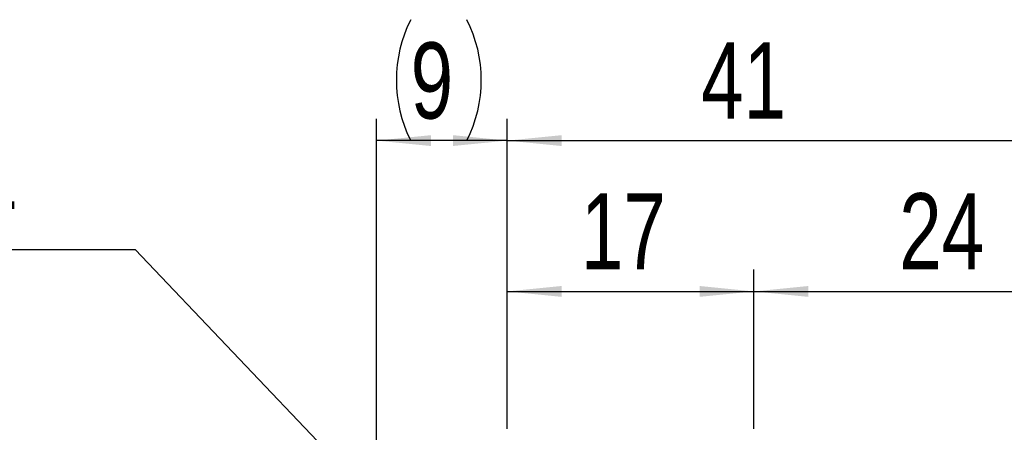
# Model space of a CAD drawing. Header units: millimetres. Extents: x 7 to 295, y 72 to 193.
# Tile 3 of 7: x 81 to 126, y 133 to 152. Entities that reach past the tile are written whole.
import ezdxf

# ---------------------------------------------------------------- set-up
doc = ezdxf.new("R2010")
doc.units = ezdxf.units.MM
doc.layers.add('FORMAT', color=7, linetype='Continuous')
doc.styles.add('SLDTEXTSTYLE0', font='TXT', dxfattribs={"width": 0.75})
doc.styles.add('SLDTEXTSTYLE1', font='TXT', dxfattribs={"width": 0.6666666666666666})
doc.dimstyles.new('SLDDIMSTYLE0', dxfattribs={"dimtxt": 3.5, "dimasz": 2.5, "dimexe": 0, "dimexo": 0.0625, "dimgap": 0.875, "dimtad": 1, "dimlfac": 1.5, "dimrnd": 1e-09, "dimzin": 12, "dimdsep": 46, "dimtxsty": 'SLDTEXTSTYLE0', "dimsah": 1, "dimcen": 0.09, "dimadec": 0, "dimazin": 3, "dimtfac": 1, "dimtofl": 0, "dimtmove": 0, "dimatfit": 3, "dimfxl": 0, "dimfrac": 2, "dimtolj": 1, "dimtzin": 12, "dimarcsym": 0})
doc.dimstyles.new('SLDDIMSTYLE2', dxfattribs={"dimtxt": 0.18, "dimasz": 2.5, "dimexe": 0, "dimexo": 0.0625, "dimgap": 0, "dimtad": 0, "dimtih": 1, "dimtoh": 1, "dimdec": 0, "dimrnd": 1e-09, "dimzin": 0, "dimdsep": 46, "dimtxsty": 'Standard', "dimsah": 1, "dimcen": 0.09, "dimadec": 0, "dimazin": 0, "dimtfac": 2.5, "dimtdec": 0, "dimtofl": 0, "dimtmove": 0, "dimatfit": 3, "dimfxl": 0, "dimfrac": 2, "dimtolj": 1, "dimtzin": 0, "dimarcsym": 0})

# ---------------------------------------------------------------- blocks, each defined once
blk = doc.blocks.new('_D_6')
at = {"layer": 'FORMAT', "color": 7}
for p, q in [((96.99213557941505, 127.0294654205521), (96.99213557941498, 146.9455654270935)), ((102.9921355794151, 132.6961320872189), (102.9921355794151, 146.9455654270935)), ((102.9921355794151, 145.9455654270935), (96.99213557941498, 145.9455654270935))]:
    blk.add_line(p, q, dxfattribs=at)
for centre, start, end in [((104.1105740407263, 148.7236904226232), 153.4349488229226, 206.5650511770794), ((95.58418525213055, 148.7236904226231), 333.4349488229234, 26.56505117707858)]:
    blk.add_arc(centre, 6.2120763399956, start, end, dxfattribs=at)
for points in [[(96.99213557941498, 145.9455654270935), (99.49213557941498, 145.6955654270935), (99.49213557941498, 146.1955654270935)], [(102.9921355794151, 145.9455654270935), (100.4921355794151, 146.1955654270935), (100.4921355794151, 145.6955654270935)]]:
    blk.add_solid(points, dxfattribs=at)
at = {"layer": 'FORMAT', "color": 7, "insert": (98.55432404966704, 150.4573023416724), "char_height": 3.5, "attachment_point": 1, "style": 'SLDTEXTSTYLE0'}
blk.add_mtext('9', dxfattribs=at)
blk = doc.blocks.new('_D_7')
at = {"layer": 'FORMAT', "color": 7}
for p, q in [((102.9921355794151, 132.6961320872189), (102.9921355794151, 146.9455654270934)), ((130.3254689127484, 132.0294654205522), (130.3254689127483, 146.9455654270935)), ((102.9921355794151, 145.9455654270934), (130.3254689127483, 145.9455654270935))]:
    blk.add_line(p, q, dxfattribs=at)
for points in [[(102.9921355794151, 145.9455654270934), (105.4921355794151, 145.6955654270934), (105.4921355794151, 146.1955654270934)], [(130.3254689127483, 145.9455654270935), (127.8254689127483, 146.1955654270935), (127.8254689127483, 145.6955654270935)]]:
    blk.add_solid(points, dxfattribs=at)
at = {"layer": 'FORMAT', "color": 7, "insert": (111.8987604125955, 150.4573023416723), "char_height": 3.5, "attachment_point": 1, "style": 'SLDTEXTSTYLE0'}
blk.add_mtext('41', dxfattribs=at)
blk = doc.blocks.new('_D_8')
at = {"layer": 'FORMAT', "color": 7}
for p, q in [((102.9921355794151, 132.6961320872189), (102.9921355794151, 140.0141118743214)), ((114.3254689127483, 132.6961320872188), (114.3254689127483, 140.0141118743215)), ((102.9921355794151, 139.0141118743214), (114.3254689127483, 139.0141118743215))]:
    blk.add_line(p, q, dxfattribs=at)
for points in [[(102.9921355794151, 139.0141118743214), (105.4921355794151, 138.7641118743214), (105.4921355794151, 139.2641118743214)], [(114.3254689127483, 139.0141118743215), (111.8254689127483, 139.2641118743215), (111.8254689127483, 138.7641118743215)]]:
    blk.add_solid(points, dxfattribs=at)
at = {"layer": 'FORMAT', "color": 7, "insert": (106.3752046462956, 143.5258487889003), "char_height": 3.5, "attachment_point": 1, "style": 'SLDTEXTSTYLE0'}
blk.add_mtext('17', dxfattribs=at)
blk = doc.blocks.new('_D_9')
at = {"layer": 'FORMAT', "color": 7}
for p, q in [((114.3254689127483, 132.6961320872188), (114.3254689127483, 140.0141118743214)), ((130.3254689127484, 132.0294654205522), (130.3254689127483, 140.0141118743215)), ((114.3254689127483, 139.0141118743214), (130.3254689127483, 139.0141118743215))]:
    blk.add_line(p, q, dxfattribs=at)
for points in [[(114.3254689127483, 139.0141118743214), (116.8254689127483, 138.7641118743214), (116.8254689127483, 139.2641118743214)], [(130.3254689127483, 139.0141118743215), (127.8254689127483, 139.2641118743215), (127.8254689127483, 138.7641118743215)]]:
    blk.add_solid(points, dxfattribs=at)
at = {"layer": 'FORMAT', "color": 7, "insert": (120.9978133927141, 143.5258487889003), "char_height": 3.5, "attachment_point": 1, "style": 'SLDTEXTSTYLE0'}
blk.add_mtext('24', dxfattribs=at)
blk = doc.blocks.new('SW_NOTE_2')
at = {"layer": 'FORMAT', "color": 0}
blk.add_line((-14.75247474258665, 0), (0, 0), dxfattribs=at)
at = {"layer": 'FORMAT', "color": 0, "insert": (-15.17881572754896, 4.531175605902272), "char_height": 3.439583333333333, "attachment_point": 1, "style": 'SLDTEXTSTYLE1'}
blk.add_mtext('2 X M4', dxfattribs=at)

msp = doc.modelspace()

# ---------------------------------------------------------------- block references
at = {"layer": 'FORMAT', "color": 7}
msp.add_blockref('SW_NOTE_2', (85.90464865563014, 140.9381853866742), dxfattribs=at)

# ---------------------------------------------------------------- dimensions: what is measured, and where the dimension line sits
dim = msp.add_linear_dim(base=(96.99213557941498, 145.9455654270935), p1=(102.9921355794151, 131.6961320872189), p2=(96.99213557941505, 126.0294654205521), text='(<>)', dimstyle='SLDDIMSTYLE0', dxfattribs=at)
dim.commit()
dim.dimension.update_dxf_attribs({"geometry": '_D_6', "text_midpoint": (99.84737958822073, 145.9455654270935), "dimtype": 160})
for base, p1, p2, angle, picture, middle in [((130.3254689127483, 145.9455654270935), (102.9921355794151, 131.6961320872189), (130.3254689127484, 131.0294654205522), 1.787316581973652e-13, '_D_7', (114.4848716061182, 145.9455654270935)), ((114.3254689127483, 139.0141118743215), (102.9921355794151, 131.6961320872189), (114.3254689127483, 131.6961320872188), 2.873724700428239e-13, '_D_8', (108.9613158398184, 139.0141118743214)), ((130.3254689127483, 139.0141118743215), (114.3254689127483, 131.6961320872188), (130.3254689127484, 131.0294654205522), 2.035554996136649e-13, '_D_9', (123.5839245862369, 139.0141118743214))]:
    dim = msp.add_linear_dim(base=base, p1=p1, p2=p2, angle=angle, dimstyle='SLDDIMSTYLE0', dxfattribs=at)
    dim.commit()
    dim.dimension.update_dxf_attribs({"geometry": picture, "text_midpoint": middle, "dimtype": 160})

# ---------------------------------------------------------------- leaders
msp.add_leader([(99.99295097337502, 126.1380469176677), (85.90464865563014, 140.9381853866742)], dimstyle='SLDDIMSTYLE2', dxfattribs=at)

doc.saveas('drawing.dxf')
